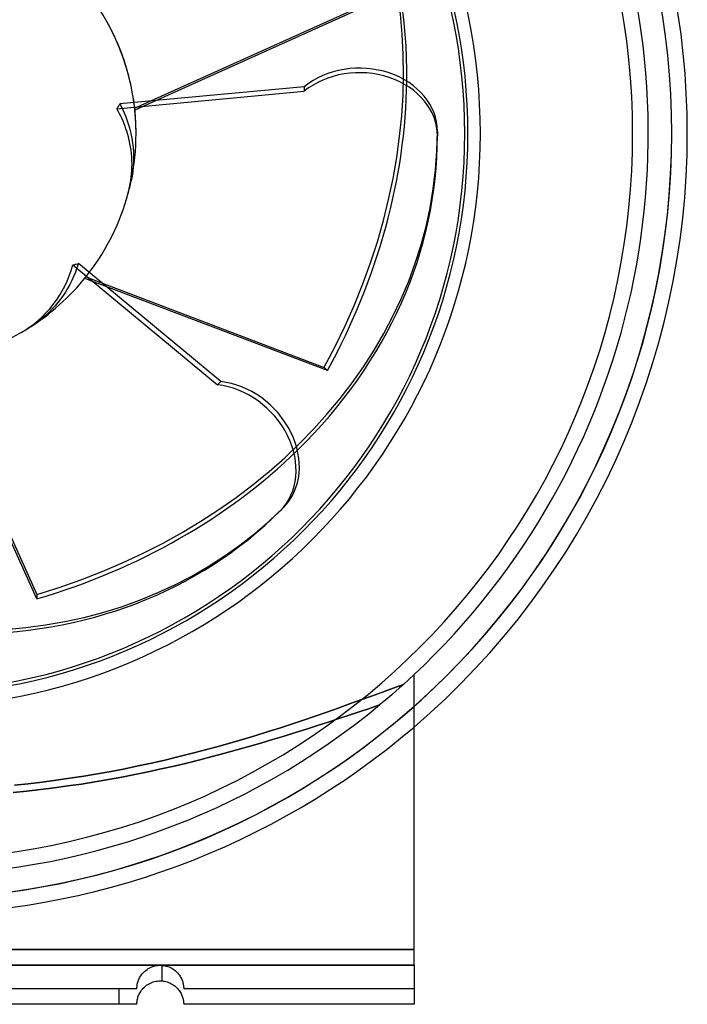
# Model space of a CAD drawing. Header units: millimetres. Extents: x -174 to 100, y -112 to 100.
# Tile 3 of 4: x 14 to 100, y -112 to 15. Entities that reach past the tile are written whole.
import ezdxf

# ---------------------------------------------------------------- set-up
doc = ezdxf.new("R2010")
doc.units = ezdxf.units.MM
doc.layers.add('HIDDEN', color=7, linetype='Continuous')
doc.layers.add('THICK', color=7, linetype='Continuous')

msp = doc.modelspace()

# ---------------------------------------------------------------- linework, layer by layer
at = {"layer": 'HIDDEN'}
for p, q in [((29.22, 3.28), (59, 16.68)), ((59.59, 16.68), (29.24, 3.02)), ((27.33, 3.8), (27.52, 3.43)), ((27.52, 3.43), (27.7, 3.06)), ((27.7, 3.06), (27.87, 2.67)), ((27.87, 2.67), (28.03, 2.29)), ((28.03, 2.29), (28.18, 1.9)), ((28.18, 1.9), (28.32, 1.52)), ((28.32, 1.52), (28.45, 1.13)), ((28.45, 1.13), (28.56, 0.75)), ((28.56, 0.75), (28.66, 0.37)), ((28.66, 0.37), (28.75, 0)), ((28.75, 0), (28.86, -0.58)), ((28.86, -0.58), (28.96, -1.17)), ((28.96, -1.17), (29.02, -1.79)), ((29.02, -1.79), (29.07, -2.41)), ((29.07, -2.41), (29.08, -3.04)), ((29.07, -3.66), (29.03, -4.27)), ((29.08, -3.04), (29.07, -3.66)), ((28.97, -4.87), (28.88, -5.45)), ((29.03, -4.27), (28.97, -4.87)), ((28.88, -5.45), (28.77, -6.03)), ((21.83, -17.2), (21.63, -17.75)), ((22.01, -16.64), (21.83, -17.2)), ((21.16, -18.83), (20.9, -19.34)), ((21.4, -18.29), (21.16, -18.83)), ((21.63, -17.75), (21.4, -18.29)), ((53.93, -30.34), (22.82, -18.54)), ((22.98, -18.34), (53.51, -29.93)), ((20.63, -19.83), (20.35, -20.29)), ((20.9, -19.34), (20.63, -19.83)), ((19.73, -21.19), (19.39, -21.63)), ((20.05, -20.74), (19.73, -21.19)), ((20.35, -20.29), (20.05, -20.74)), ((18.63, -22.49), (18.23, -22.9)), ((19.02, -22.07), (18.63, -22.49)), ((19.39, -21.63), (19.02, -22.07)), ((17.39, -23.65), (16.96, -23.99)), ((17.81, -23.28), (17.39, -23.65)), ((18.23, -22.9), (17.81, -23.28)), ((16.53, -24.31), (16.08, -24.61)), ((16.96, -23.99), (16.53, -24.31)), ((16.68, -59.59), (3.02, -29.24)), ((3.28, -29.22), (16.68, -59)), ((53.51, -29.93), (53.93, -30.34)), ((16.68, -59), (16.68, -59.59)), ((65, -69.28), (65, -69.28)), ((65, -69.28), (65, -69.28)), ((63.65, -70.53), (62.31, -71.01)), ((63.65, -70.53), (63.15, -70.97)), ((60.95, -71.51), (59.57, -72.02)), ((62.31, -71.01), (60.95, -71.51)), ((62.15, -71.85), (61.63, -72.29)), ((62.65, -71.41), (62.15, -71.85)), ((63.15, -70.97), (62.65, -71.41)), ((56.74, -73.04), (55.29, -73.56)), ((58.17, -72.53), (56.74, -73.04)), ((59.57, -72.02), (58.17, -72.53)), ((61.12, -72.73), (60.59, -73.17)), ((61.63, -72.29), (61.12, -72.73)), ((53.82, -74.07), (52.34, -74.59)), ((55.29, -73.56), (53.82, -74.07)), ((56.68, -74.48), (57.99, -74.04)), ((57.99, -74.04), (56.68, -74.48)), ((57.99, -74.04), (59.29, -73.6)), ((59.29, -73.6), (57.99, -74.04)), ((59.29, -73.6), (60.59, -73.17)), ((60.59, -73.17), (59.29, -73.6)), ((49.3, -75.61), (47.76, -76.12)), ((50.83, -75.1), (49.3, -75.61)), ((52.34, -74.59), (50.83, -75.1)), ((52.64, -75.8), (54.01, -75.36)), ((54.01, -75.36), (52.64, -75.8)), ((54.01, -75.36), (55.36, -74.92)), ((55.36, -74.92), (54.01, -75.36)), ((55.36, -74.92), (56.68, -74.48)), ((56.68, -74.48), (55.36, -74.92)), ((46.19, -76.61), (44.61, -77.1)), ((47.76, -76.12), (46.19, -76.61)), ((48.36, -77.16), (49.82, -76.7)), ((49.82, -76.7), (48.36, -77.16)), ((49.82, -76.7), (51.24, -76.25)), ((51.24, -76.25), (49.82, -76.7)), ((51.24, -76.25), (52.64, -75.8)), ((52.64, -75.8), (51.24, -76.25)), ((41.39, -78.06), (39.76, -78.52)), ((43.01, -77.58), (41.39, -78.06)), ((44.61, -77.1), (43.01, -77.58)), ((43.86, -78.49), (45.39, -78.05)), ((45.39, -78.05), (43.86, -78.49)), ((45.39, -78.05), (46.89, -77.61)), ((46.89, -77.61), (45.39, -78.05)), ((46.89, -77.61), (48.36, -77.16)), ((48.36, -77.16), (46.89, -77.61)), ((36.45, -79.4), (34.77, -79.82)), ((38.11, -78.96), (36.45, -79.4)), ((39.76, -78.52), (38.11, -78.96)), ((39.16, -79.78), (40.75, -79.36)), ((40.75, -79.36), (39.16, -79.78)), ((40.75, -79.36), (42.32, -78.93)), ((42.32, -78.93), (40.75, -79.36)), ((42.32, -78.93), (43.86, -78.49)), ((43.86, -78.49), (42.32, -78.93)), ((31.38, -80.61), (29.66, -80.98)), ((33.08, -80.22), (31.38, -80.61)), ((34.77, -79.82), (33.08, -80.22)), ((34.28, -80.99), (35.92, -80.6)), ((35.92, -80.6), (34.28, -80.99)), ((35.92, -80.6), (37.55, -80.2)), ((37.55, -80.2), (35.92, -80.6)), ((37.55, -80.2), (39.16, -79.78)), ((39.16, -79.78), (37.55, -80.2)), ((26.2, -81.67), (24.45, -81.98)), ((27.94, -81.33), (26.2, -81.67)), ((29.66, -80.98), (27.94, -81.33)), ((29.26, -82.07), (30.95, -81.72)), ((30.95, -81.72), (29.26, -82.07)), ((30.95, -81.72), (32.62, -81.36)), ((32.62, -81.36), (30.95, -81.72)), ((32.62, -81.36), (34.28, -80.99)), ((34.28, -80.99), (32.62, -81.36)), ((17.38, -83.04), (15.6, -83.25)), ((19.16, -82.81), (17.38, -83.04)), ((20.93, -82.55), (19.16, -82.81)), ((22.7, -82.28), (20.93, -82.55)), ((22.4, -83.29), (24.13, -83.01)), ((24.13, -83.01), (22.4, -83.29)), ((24.45, -81.98), (22.7, -82.28)), ((24.13, -83.01), (25.85, -82.71)), ((25.85, -82.71), (24.13, -83.01)), ((25.85, -82.71), (27.56, -82.4)), ((27.56, -82.4), (25.85, -82.71)), ((27.56, -82.4), (29.26, -82.07)), ((29.26, -82.07), (27.56, -82.4)), ((13.67, -84.38), (15.42, -84.2)), ((15.42, -84.2), (13.67, -84.38)), ((15.6, -83.25), (13.81, -83.44)), ((15.42, -84.2), (17.17, -84)), ((17.17, -84), (15.42, -84.2)), ((17.17, -84), (18.92, -83.78)), ((18.92, -83.78), (17.17, -84)), ((18.92, -83.78), (20.66, -83.54)), ((20.66, -83.54), (18.92, -83.78)), ((20.66, -83.54), (22.4, -83.29)), ((22.4, -83.29), (20.66, -83.54)), ((65, -104.5), (9.71, -104.5)), ((9.71, -104.5), (65, -104.5)), ((9.71, -106.5), (65, -106.5)), ((30.48, -107.28), (30.64, -107.15)), ((30.64, -107.15), (30.8, -107.03)), ((30.8, -107.03), (30.97, -106.92)), ((30.97, -106.92), (31.16, -106.82)), ((31.16, -106.82), (31.34, -106.73)), ((31.34, -106.73), (31.54, -106.66)), ((31.54, -106.66), (31.73, -106.6)), ((31.73, -106.6), (31.93, -106.55)), ((31.93, -106.55), (32.13, -106.52)), ((32.13, -106.52), (32.33, -106.5)), ((32.33, -106.5), (32.53, -106.5)), ((32.53, -106.5), (32.72, -106.51)), ((32.72, -106.51), (32.91, -106.53)), ((32.75, -108.51), (32.75, -106.51)), ((32.75, -108.51), (32.75, -106.51)), ((32.91, -106.53), (33.1, -106.56)), ((33.1, -106.56), (33.29, -106.6)), ((33.29, -106.6), (33.47, -106.66)), ((33.47, -106.66), (33.64, -106.72)), ((33.64, -106.72), (33.8, -106.8)), ((33.8, -106.8), (33.96, -106.88)), ((33.96, -106.88), (34.11, -106.97)), ((34.11, -106.97), (34.26, -107.07)), ((34.26, -107.07), (34.39, -107.17)), ((34.39, -107.17), (34.52, -107.28)), ((29.65, -108.55), (29.7, -108.42)), ((29.7, -108.42), (29.76, -108.29)), ((29.76, -108.29), (29.82, -108.15)), ((29.82, -108.15), (29.9, -108.01)), ((29.9, -108.01), (29.99, -107.86)), ((29.99, -107.86), (30.09, -107.71)), ((30.09, -107.71), (30.21, -107.56)), ((30.21, -107.56), (30.34, -107.42)), ((30.34, -107.42), (30.48, -107.28)), ((34.52, -107.28), (34.64, -107.4)), ((34.64, -107.4), (34.75, -107.52)), ((34.75, -107.52), (34.85, -107.64)), ((34.85, -107.64), (34.95, -107.77)), ((34.95, -107.77), (35.03, -107.89)), ((35.03, -107.89), (35.11, -108.02)), ((35.11, -108.02), (35.18, -108.15)), ((35.18, -108.15), (35.24, -108.28)), ((35.24, -108.28), (35.29, -108.4)), ((35.29, -108.4), (35.34, -108.53)), ((29.5, -109.5), (9.74, -109.5)), ((27.25, -111.5), (27.25, -109.5)), ((27.25, -111.5), (27.25, -109.5)), ((29.5, -109.34), (29.51, -109.27)), ((29.5, -109.4), (29.5, -109.34)), ((29.5, -109.44), (29.5, -109.4)), ((29.5, -109.47), (29.5, -109.44)), ((29.5, -109.49), (29.5, -109.47)), ((29.5, -109.5), (29.5, -109.49)), ((29.5, -109.5), (29.5, -109.5)), ((29.5, -109.5), (29.5, -109.5)), ((29.5, -109.5), (29.5, -109.5)), ((29.51, -109.27), (29.52, -109.19)), ((29.52, -109.19), (29.53, -109.11)), ((29.53, -109.11), (29.54, -109.01)), ((29.54, -109.01), (29.56, -108.9)), ((29.56, -108.9), (29.58, -108.79)), ((29.58, -108.79), (29.62, -108.67)), ((29.62, -108.67), (29.65, -108.55)), ((35.34, -108.53), (35.37, -108.64)), ((35.37, -108.64), (35.41, -108.75)), ((35.41, -108.75), (35.43, -108.86)), ((35.43, -108.86), (35.45, -108.96)), ((35.45, -108.96), (35.47, -109.06)), ((35.47, -109.06), (35.48, -109.14)), ((35.48, -109.14), (35.49, -109.22)), ((35.49, -109.22), (35.49, -109.29)), ((35.49, -109.29), (35.5, -109.35)), ((35.5, -109.35), (35.5, -109.4)), ((35.5, -109.4), (35.5, -109.45)), ((35.5, -109.45), (35.5, -109.48)), ((35.5, -109.48), (35.5, -109.49)), ((35.5, -109.49), (35.5, -109.5)), ((35.5, -109.5), (35.5, -109.5)), ((65, -109.5), (35.5, -109.5)), ((65, -109.5), (65, -109.5)), ((29.5, -111.5), (29.5, -111.5)), ((29.5, -111.5), (29.5, -111.5)), ((29.5, -111.5), (29.5, -111.5)), ((35.5, -111.5), (35.5, -111.5)), ((65, -111.5), (65, -111.5))]:
    msp.add_line(p, q, dxfattribs=at)
for radius, start, end in [(98, 0, 180), (98, 0, 180), (98, 0, 180), (93, 270, 90), (71.9, 0, 180), (29.4, 0, 7.7565), (98, 270, 0), (98, 270, 0), (98, 270, 0), (71.9, 270, 0), (29.4, 348.162, 0), (29.4, 303.162, 322.7565), (95, 270, 309.6302), (98, 270, 311.5494), (100, 270, 310.5416)]:
    msp.add_arc((0, 0), radius, start, end, dxfattribs=at)
for centre, major_axis, ratio, start_param, end_param in [((-7.28, -6.86), (-55.15, -55.15), 0.809017, 1.919862, 3.141593), ((0, 0), (-20.79, 20.79), 1, -2.356194, -1.777408), ((-6.86, -7.28), (55.15, 55.15), 0.809017, -1.22173, -0.691958), ((-10, 0.29), (-78, 0), 0.809017, 1.919862, 3.141593), ((0, 0), (0, 29.4), 1, -1.836939, -1.777408), ((0, 0), (-20.79, -20.79), 1, 1.304653, 1.364185), ((-10, -0.29), (78, 0), 0.809017, -1.22173, -0.691958), ((-6.86, 7.28), (-55.15, 55.15), 0.809017, 1.919862, 3.141593)]:
    msp.add_ellipse(centre, major_axis=major_axis, ratio=ratio, start_param=start_param, end_param=end_param, dxfattribs=at)
at = {"layer": 'THICK'}
for p, q in [((26.95, 3.18), (50.93, 5.43)), ((50.93, 6.01), (27.33, 3.8)), ((50.93, 6.01), (50.93, 5.43)), ((27.27, 3.69), (27.33, 3.8)), ((26.95, 3.18), (27.02, 3.28)), ((27.12, 2.86), (26.95, 3.18)), ((27.02, 3.28), (27.08, 3.38)), ((27.08, 3.38), (27.15, 3.48)), ((27.29, 2.55), (27.12, 2.86)), ((27.15, 3.48), (27.21, 3.59)), ((27.21, 3.59), (27.27, 3.69)), ((27.45, 2.23), (27.29, 2.55)), ((27.6, 1.91), (27.45, 2.23)), ((27.74, 1.58), (27.6, 1.91)), ((27.87, 1.26), (27.74, 1.58)), ((28, 0.94), (27.87, 1.26)), ((28.11, 0.62), (28, 0.94)), ((28.21, 0.31), (28.11, 0.62)), ((28.31, 0), (28.21, 0.31)), ((68, 0.29), (68, -0.29)), ((28.42, -0.4), (28.31, 0)), ((28.52, -0.82), (28.42, -0.4)), ((28.61, -1.25), (28.52, -0.82)), ((28.69, -1.68), (28.61, -1.25)), ((28.76, -2.12), (28.69, -1.68)), ((28.81, -2.56), (28.76, -2.12)), ((28.85, -3.01), (28.81, -2.56)), ((28.87, -3.45), (28.85, -3.01)), ((28.88, -3.9), (28.87, -3.45)), ((28.82, -5.18), (28.85, -4.76)), ((28.85, -4.76), (28.87, -4.33)), ((28.87, -4.33), (28.88, -3.9)), ((28.66, -6.43), (28.73, -6.01)), ((28.73, -6.01), (28.78, -5.59)), ((28.78, -5.59), (28.82, -5.18)), ((28.36, -7.73), (28.48, -7.3)), ((28.48, -7.3), (28.57, -6.86)), ((28.57, -6.86), (28.66, -6.43)), ((20.84, -18.22), (21.09, -17.52)), ((21.09, -17.52), (21.3, -16.81)), ((21.3, -16.81), (21.42, -16.79)), ((21.3, -16.81), (39.85, -32.17)), ((21.42, -16.79), (21.54, -16.76)), ((21.54, -16.76), (21.66, -16.73)), ((21.66, -16.73), (21.78, -16.7)), ((21.78, -16.7), (21.89, -16.67)), ((21.89, -16.67), (22.01, -16.64)), ((40.27, -31.76), (22.01, -16.64)), ((20.27, -19.54), (20.57, -18.9)), ((20.57, -18.9), (20.84, -18.22)), ((19.6, -20.72), (19.95, -20.14)), ((19.95, -20.14), (20.27, -19.54)), ((18.79, -21.89), (19.22, -21.31)), ((19.22, -21.31), (19.6, -20.72)), ((17.86, -22.97), (18.34, -22.44)), ((18.34, -22.44), (18.79, -21.89)), ((16.34, -24.35), (16.86, -23.93)), ((16.86, -23.93), (17.36, -23.47)), ((17.36, -23.47), (17.86, -22.97)), ((14.59, -25.52), (15.21, -25.15)), ((15.21, -25.15), (15.79, -24.76)), ((15.79, -24.76), (16.34, -24.35)), ((40.27, -31.76), (39.85, -32.17)), ((48.29, -47.88), (47.88, -48.29)), ((65, -106.5), (65, -69.28)), ((62.31, -71.01), (63.65, -70.53)), ((59.57, -72.02), (60.95, -71.51)), ((60.95, -71.51), (62.31, -71.01)), ((55.29, -73.56), (56.74, -73.04)), ((56.74, -73.04), (58.17, -72.53)), ((58.17, -72.53), (59.57, -72.02)), ((52.34, -74.59), (53.82, -74.07)), ((53.82, -74.07), (55.29, -73.56)), ((47.76, -76.12), (49.3, -75.61)), ((49.3, -75.61), (50.83, -75.1)), ((50.83, -75.1), (52.34, -74.59)), ((44.61, -77.1), (46.19, -76.61)), ((46.19, -76.61), (47.76, -76.12)), ((39.76, -78.52), (41.39, -78.06)), ((41.39, -78.06), (43.01, -77.58)), ((43.01, -77.58), (44.61, -77.1)), ((34.77, -79.82), (36.45, -79.4)), ((36.45, -79.4), (38.11, -78.96)), ((38.11, -78.96), (39.76, -78.52)), ((29.66, -80.98), (31.38, -80.61)), ((31.38, -80.61), (33.08, -80.22)), ((33.08, -80.22), (34.77, -79.82)), ((24.45, -81.98), (26.2, -81.67)), ((26.2, -81.67), (27.94, -81.33)), ((27.94, -81.33), (29.66, -80.98)), ((15.6, -83.25), (17.38, -83.04)), ((17.38, -83.04), (19.16, -82.81)), ((19.16, -82.81), (20.93, -82.55)), ((20.93, -82.55), (22.7, -82.28)), ((22.7, -82.28), (24.45, -81.98)), ((13.81, -83.44), (15.6, -83.25)), ((65, -106.5), (9.71, -106.5)), ((65, -106.5), (65, -106.87)), ((65, -106.87), (65, -107.25)), ((65, -107.25), (65, -107.62)), ((65, -107.62), (65, -107.98)), ((65, -107.98), (65, -108.31)), ((65, -108.31), (65, -108.63)), ((30.1, -109.7), (30.21, -109.56)), ((30.21, -109.56), (30.33, -109.43)), ((30.33, -109.43), (30.46, -109.3)), ((30.46, -109.3), (30.6, -109.18)), ((30.6, -109.18), (30.75, -109.07)), ((30.75, -109.07), (30.9, -108.96)), ((30.9, -108.96), (31.07, -108.86)), ((31.07, -108.86), (31.24, -108.78)), ((31.24, -108.78), (31.41, -108.7)), ((31.41, -108.7), (31.59, -108.64)), ((31.59, -108.64), (31.77, -108.59)), ((31.77, -108.59), (31.96, -108.55)), ((31.96, -108.55), (32.14, -108.52)), ((32.14, -108.52), (32.33, -108.51)), ((32.33, -108.51), (32.51, -108.5)), ((32.51, -108.5), (32.69, -108.51)), ((32.69, -108.51), (32.87, -108.52)), ((32.87, -108.52), (33.04, -108.55)), ((33.04, -108.55), (33.22, -108.59)), ((33.22, -108.59), (33.38, -108.63)), ((33.38, -108.63), (33.55, -108.69)), ((33.55, -108.69), (33.71, -108.75)), ((33.71, -108.75), (33.86, -108.82)), ((33.86, -108.82), (34, -108.9)), ((34, -108.9), (34.14, -108.99)), ((34.14, -108.99), (34.28, -109.08)), ((34.28, -109.08), (34.41, -109.18)), ((34.41, -109.18), (34.53, -109.29)), ((34.53, -109.29), (34.64, -109.4)), ((34.64, -109.4), (34.75, -109.51)), ((34.75, -109.51), (34.85, -109.63)), ((34.85, -109.63), (34.94, -109.75)), ((65, -108.63), (65, -108.95)), ((65, -108.95), (65, -109.25)), ((65, -109.25), (65, -109.52)), ((65, -109.52), (65, -109.77)), ((29.54, -111), (29.56, -110.91)), ((29.56, -110.91), (29.58, -110.81)), ((29.58, -110.81), (29.61, -110.7)), ((29.61, -110.7), (29.64, -110.59)), ((29.64, -110.59), (29.68, -110.47)), ((29.68, -110.47), (29.73, -110.35)), ((29.73, -110.35), (29.78, -110.23)), ((29.78, -110.23), (29.85, -110.1)), ((29.85, -110.1), (29.92, -109.97)), ((29.92, -109.97), (30, -109.84)), ((30, -109.84), (30.1, -109.7)), ((34.94, -109.75), (35.02, -109.87)), ((35.02, -109.87), (35.1, -110)), ((35.1, -110), (35.16, -110.12)), ((35.16, -110.12), (35.22, -110.24)), ((35.22, -110.24), (35.27, -110.36)), ((35.27, -110.36), (35.32, -110.48)), ((35.32, -110.48), (35.36, -110.59)), ((35.36, -110.59), (35.39, -110.7)), ((35.39, -110.7), (35.42, -110.81)), ((35.42, -110.81), (35.44, -110.91)), ((35.44, -110.91), (35.46, -111)), ((65, -109.77), (65, -109.99)), ((65, -109.99), (65, -110.21)), ((65, -110.21), (65, -110.41)), ((65, -110.41), (65, -110.6)), ((65, -110.6), (65, -110.76)), ((65, -110.76), (65, -110.91)), ((65, -110.91), (65, -111.03)), ((29.5, -111.5), (9.74, -111.5)), ((29.5, -111.37), (29.51, -111.31)), ((29.5, -111.41), (29.5, -111.37)), ((29.5, -111.45), (29.5, -111.41)), ((29.5, -111.48), (29.5, -111.45)), ((29.5, -111.49), (29.5, -111.48)), ((29.5, -111.5), (29.5, -111.49)), ((29.51, -111.24), (29.52, -111.17)), ((29.51, -111.31), (29.51, -111.24)), ((29.52, -111.17), (29.53, -111.09)), ((29.53, -111.09), (29.54, -111)), ((35.46, -111), (35.47, -111.09)), ((35.47, -111.09), (35.48, -111.17)), ((35.48, -111.17), (35.49, -111.25)), ((35.49, -111.25), (35.49, -111.31)), ((35.49, -111.31), (35.5, -111.37)), ((35.5, -111.37), (35.5, -111.41)), ((35.5, -111.41), (35.5, -111.45)), ((35.5, -111.45), (35.5, -111.48)), ((35.5, -111.48), (35.5, -111.49)), ((35.5, -111.49), (35.5, -111.5)), ((65, -111.5), (35.5, -111.5)), ((65, -111.03), (65, -111.14)), ((65, -111.14), (65, -111.24)), ((65, -111.24), (65, -111.32)), ((65, -111.32), (65, -111.39)), ((65, -111.39), (65, -111.44)), ((65, -111.44), (65, -111.47)), ((65, -111.47), (65, -111.49)), ((65, -111.49), (65, -111.5))]:
    msp.add_line(p, q, dxfattribs=at)
for radius, start, end in [(100, 0, 180), (98, 0, 180), (95, 312.0658, 90), (73.5, 0, 90), (71.9, 0, 180), (71.5, 270, 90), (29.4, 7.7565, 29.7511), (98, 311.5494, 0), (73.5, 270, 0), (71.9, 270, 0), (100, 310.5416, 0), (29.4, 322.7565, 344.7511), (29.4, 277.7564, 299.7511)]:
    msp.add_arc((0, 0), radius, start, end, dxfattribs=at)
for centre, major_axis, start_param, end_param in [((-6.86, -7.28), (55.15, 55.15), -0.691958, 0), ((58, 0.29), (-10, 0), 3.141593, 5.497787), ((58, -0.29), (10, 0), 0, 2.356194), ((-10, -0.29), (78, 0), -0.691958, 0), ((40.8, -41.22), (7.07, -7.07), 0, 2.356194), ((41.22, -40.8), (-7.07, 7.07), 3.141593, 5.497787), ((-7.28, 6.86), (55.15, -55.15), -0.691958, 0)]:
    msp.add_ellipse(centre, major_axis=major_axis, ratio=0.809017, start_param=start_param, end_param=end_param, dxfattribs=at)

doc.saveas('drawing.dxf')
